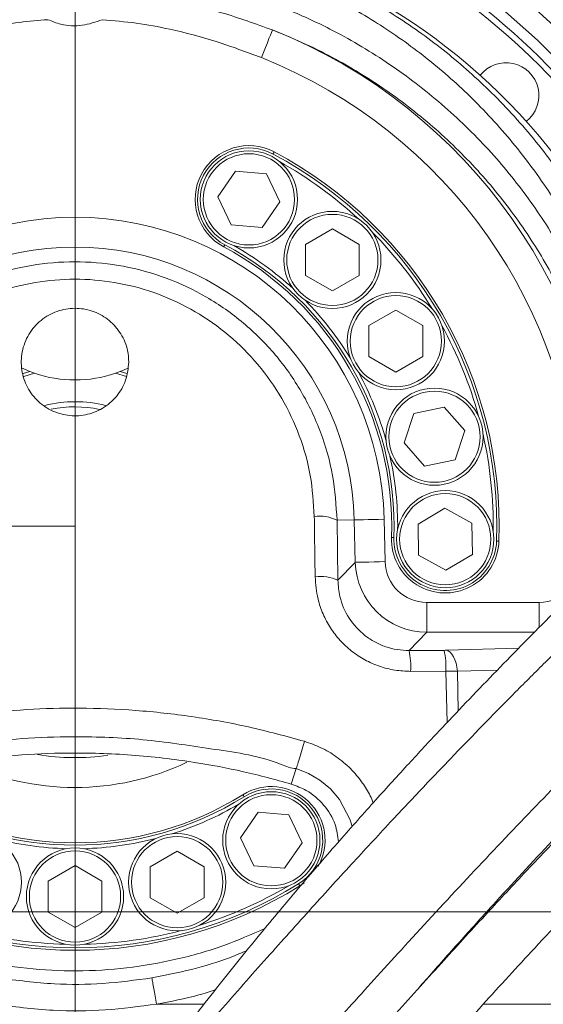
# Model space of a CAD drawing. Header units: millimetres. Extents: x 0 to 8410, y 0 to 5940.
# Tile 58 of 256: x 1432 to 1520, y 2893 to 3058. Entities that reach past the tile are written whole.
import ezdxf

# ---------------------------------------------------------------- set-up
doc = ezdxf.new("R2010")
doc.units = ezdxf.units.MM
doc.header["$LTSCALE"] = 10
doc.linetypes.add('CENTERX2', pattern=[20.32, 12.7, -2.54, 2.54, -2.54])
doc.styles.add('SLDTEXTSTYLE0', font='TXT', dxfattribs={"width": 0.605})
doc.dimstyles.new('SLDDIMSTYLE0', dxfattribs={"dimtxt": 50, "dimasz": 50, "dimexe": 0, "dimexo": 0.0625, "dimgap": 12.5, "dimtad": 1, "dimtoh": 1, "dimdec": 1, "dimrnd": 1e-09, "dimzin": 12, "dimdsep": 46, "dimtxsty": 'SLDTEXTSTYLE0', "dimsah": 1, "dimcen": 0.09, "dimadec": 0, "dimazin": 0, "dimtfac": 1, "dimtofl": 0, "dimtmove": 0, "dimatfit": 3, "dimfxl": 1, "dimfrac": 2, "dimtolj": 1, "dimtzin": 12, "dimarcsym": 0})
doc.dimstyles.new('SLDDIMSTYLE2', dxfattribs={"dimtxt": 50, "dimasz": 50, "dimexe": 0, "dimexo": 0.0625, "dimgap": 12.5, "dimtad": 1, "dimtoh": 1, "dimdec": 1, "dimrnd": 1e-09, "dimzin": 12, "dimdsep": 46, "dimtxsty": 'SLDTEXTSTYLE0', "dimsah": 1, "dimcen": 0.09, "dimadec": 0, "dimazin": 0, "dimtfac": 1, "dimtofl": 0, "dimtmove": 0, "dimatfit": 3, "dimfxl": 1, "dimfrac": 2, "dimtolj": 1, "dimtzin": 12, "dimarcsym": 0})

# ---------------------------------------------------------------- blocks, each defined once
blk = doc.blocks.new('*D4')
at = {"color": 7, "linetype": 'Continuous', "lineweight": 0}
for p, q in [((1441.19, 2973.04), (1441.19, 3462.48)), ((2711.19, 3148.04), (2711.19, 3462.48)), ((2711.19, 3447.48), (1441.19, 3447.48))]:
    blk.add_line(p, q, dxfattribs=at)
for points in [[(1441.19, 3447.48), (1491.19, 3439.98), (1491.19, 3454.98)], [(2711.19, 3447.48), (2661.19, 3454.98), (2661.19, 3439.98)]]:
    blk.add_solid(points, dxfattribs=at)
at = {"color": 7, "linetype": 'Continuous', "lineweight": 0, "insert": (1999.81, 3511.93), "char_height": 50, "attachment_point": 1, "style": 'SLDTEXTSTYLE0'}
blk.add_mtext('1270', dxfattribs=at)
blk = doc.blocks.new('*D6')
at = {"color": 7, "linetype": 'Continuous', "lineweight": 0}
for p, q in [((1398.8, 3148.04), (715.54, 3148.04)), ((730.54, 2973.04), (730.54, 3148.04)), ((1441.19, 2973.04), (715.54, 2973.04))]:
    blk.add_line(p, q, dxfattribs=at)
for points in [[(730.54, 3148.04), (723.04, 3098.04), (738.04, 3098.04)], [(730.54, 2973.04), (738.04, 3023.04), (723.04, 3023.04)]]:
    blk.add_solid(points, dxfattribs=at)
at = {"color": 7, "linetype": 'Continuous', "lineweight": 0, "insert": (666.09, 3003.26), "char_height": 50, "attachment_point": 1, "rotation": 90, "style": 'SLDTEXTSTYLE0'}
blk.add_mtext('175', dxfattribs=at)
blk = doc.blocks.new('*D7')
at = {"color": 7, "linetype": 'Continuous', "lineweight": 0}
for p, q in [((1441.19, 2973.04), (715.54, 2973.04)), ((730.54, 2973.04), (730.54, 1878.04)), ((1441.19, 1878.04), (715.54, 1878.04))]:
    blk.add_line(p, q, dxfattribs=at)
for points in [[(730.54, 2973.04), (723.04, 2923.04), (738.04, 2923.04)], [(730.54, 1878.04), (738.04, 1928.04), (723.04, 1928.04)]]:
    blk.add_solid(points, dxfattribs=at)
at = {"color": 7, "linetype": 'Continuous', "lineweight": 0, "insert": (666.09, 2349.16), "char_height": 50, "attachment_point": 1, "rotation": 90, "style": 'SLDTEXTSTYLE0'}
blk.add_mtext('1095', dxfattribs=at)
blk = doc.blocks.new('*D9')
at = {"color": 7, "linetype": 'Continuous', "lineweight": 0}
for p, q in [((1441.19, 3305.04), (615.54, 3305.04)), ((630.54, 3305.04), (630.54, 1383.04)), ((1102.29, 1383.04), (615.54, 1383.04))]:
    blk.add_line(p, q, dxfattribs=at)
for points in [[(630.54, 3305.04), (623.04, 3255.04), (638.04, 3255.04)], [(630.54, 1383.04), (638.04, 1433.04), (623.04, 1433.04)]]:
    blk.add_solid(points, dxfattribs=at)
at = {"color": 7, "linetype": 'Continuous', "lineweight": 0, "insert": (566.09, 2267.66), "char_height": 50, "attachment_point": 1, "rotation": 90, "style": 'SLDTEXTSTYLE0'}
blk.add_mtext('1922', dxfattribs=at)
blk = doc.blocks.new('*D11')
at = {"color": 7, "linetype": 'Continuous', "lineweight": 0}
for p, q in [((1441.19, 2973.04), (1441.19, 2553.47)), ((1386.19, 2703.04), (1386.19, 2553.47)), ((1386.19, 2568.47), (1119.57, 2568.47)), ((1386.19, 2568.47), (1441.19, 2568.47)), ((1441.19, 2568.47), (1541.19, 2568.47))]:
    blk.add_line(p, q, dxfattribs=at)
for points in [[(1386.19, 2568.47), (1336.19, 2575.97), (1336.19, 2560.97)], [(1441.19, 2568.47), (1491.19, 2560.97), (1491.19, 2575.97)]]:
    blk.add_solid(points, dxfattribs=at)
at = {"color": 7, "linetype": 'Continuous', "lineweight": 0, "insert": (1135.44, 2632.93), "char_height": 50, "attachment_point": 1, "style": 'SLDTEXTSTYLE0'}
blk.add_mtext('55', dxfattribs=at)

msp = doc.modelspace()

# ---------------------------------------------------------------- linework, layer by layer
at = {"color": 7, "linetype": 'Continuous', "lineweight": 0}
for p, q in [((1465.118918, 3028.205917), (1468.071166, 3032.481954)), ((1468.071166, 3032.481954), (1473.250423, 3032.063291)), ((1473.250423, 3032.063291), (1475.477431, 3027.36859)), ((1467.345927, 3023.511216), (1465.118918, 3028.205917)), ((1475.477431, 3027.36859), (1472.525183, 3023.092553)), ((1472.525183, 3023.092553), (1467.345927, 3023.511216)), ((1479.759548, 3020.241663), (1484.259549, 3022.83971)), ((1484.259549, 3022.83971), (1488.759551, 3020.241663)), ((1479.759548, 3015.045449), (1479.759548, 3020.241663)), ((1488.759551, 3020.241663), (1488.759551, 3015.045449)), ((1484.259549, 3012.447402), (1479.759548, 3015.045449)), ((1488.759551, 3015.045449), (1484.259549, 3012.447402)), ((1490.384105, 3006.642625), (1494.884107, 3009.240672)), ((1494.884107, 3009.240672), (1499.384109, 3006.642625)), ((1490.384105, 3001.446411), (1490.384105, 3006.642625)), ((1499.384109, 3006.642625), (1499.384109, 3001.446411)), ((1494.884107, 2998.848364), (1490.384105, 3001.446411)), ((1499.384109, 3001.446411), (1494.884107, 2998.848364)), ((1432.230327, 2999.552414), (1433.613095, 2998.959586)), ((1448.76847, 2998.959586), (1450.097609, 2999.527142)), ((1433.613095, 2998.959586), (1432.505969, 2998.609826)), ((1434.421692, 2998.665616), (1432.641689, 2998.127863)), ((1434.421692, 2998.665616), (1433.613095, 2998.959586)), ((1448.76847, 2998.959586), (1447.959874, 2998.665616)), ((1449.788157, 2998.111412), (1447.959874, 2998.665616)), ((1449.866269, 2998.613045), (1448.76847, 2998.959586)), ((1497.901473, 2991.931841), (1502.992216, 2992.973134)), ((1502.992216, 2992.973134), (1506.439421, 2989.085123)), ((1496.257949, 2987.002418), (1497.901473, 2991.931841)), ((1506.439421, 2989.085123), (1504.795898, 2984.155819)), ((1499.705169, 2983.114407), (1496.257949, 2987.002418)), ((1504.795898, 2984.155819), (1499.705169, 2983.114407)), ((1498.617921, 2973.417327), (1503.081981, 2976.076648)), ((1503.081981, 2976.076648), (1507.617075, 2973.540351)), ((1498.688955, 2968.22159), (1498.617921, 2973.417327)), ((1507.617075, 2973.540351), (1507.688109, 2968.344733)), ((1503.224049, 2965.685293), (1498.688955, 2968.22159)), ((1507.688109, 2968.344733), (1503.224049, 2965.685293)), ((1477.377374, 2929.884002), (1478.212837, 2932.465002)), ((1468.866218, 2920.884535), (1471.818466, 2925.160453)), ((1471.818466, 2925.160453), (1476.997722, 2924.74179)), ((1476.997722, 2924.74179), (1479.22473, 2920.04709)), ((1471.093226, 2916.189715), (1468.866218, 2920.884535)), ((1479.22473, 2920.04709), (1476.272482, 2915.771052)), ((1453.780088, 2916.044757), (1458.28009, 2918.642923)), ((1458.28009, 2918.642923), (1462.780092, 2916.044757)), ((1436.690722, 2913.643167), (1441.190708, 2916.241214)), ((1441.190708, 2916.241214), (1445.69071, 2913.643167)), ((1453.780088, 2910.848662), (1453.780088, 2916.044757)), ((1462.780092, 2916.044757), (1462.780092, 2910.848662)), ((1476.272482, 2915.771052), (1471.093226, 2916.189715)), ((1436.690722, 2908.447072), (1436.690722, 2913.643167)), ((1445.69071, 2913.643167), (1445.69071, 2908.447072)), ((1478.815053, 2912.833378), (1479.524214, 2913.325235)), ((1458.28009, 2908.250615), (1453.780088, 2910.848662)), ((1462.780092, 2910.848662), (1458.28009, 2908.250615)), ((1441.190708, 2905.848906), (1436.690722, 2908.447072)), ((1445.69071, 2908.447072), (1441.190708, 2905.848906)), ((1462.813619, 2893.044755), (1454.828415, 2893.044755)), ((1539.028454, 2893.044874), (1509.560559, 2893.044874))]:
    msp.add_line(p, q, dxfattribs=at)
at = {"color": 8, "linetype": 'Continuous', "lineweight": 0}
for p, q in [((1485.043261, 2974.046275), (1487.930272, 2974.112198)), ((1485.043261, 2974.046275), (1485.181499, 2964.028165)), ((1488.092545, 2967.006371), (1487.930272, 2974.112198)), ((1492.922116, 2974.226162), (1493.08439, 2967.120454)), ((1485.181499, 2964.028165), (1488.092545, 2967.006371)), ((1500.072975, 2960.289642), (1518.89183, 2960.289642)), ((1500.072975, 2960.289642), (1500.072975, 2955.296442)), ((1518.89183, 2960.289642), (1518.89183, 2956.036613)), ((1500.072975, 2955.296442), (1497.094337, 2952.248976)), ((1518.075455, 2955.296442), (1500.072975, 2955.296442)), ((1497.094337, 2952.248976), (1502.957556, 2952.271149)), ((1503.341813, 2952.276871), (1515.446011, 2952.635929)), ((1503.254969, 2948.773191), (1497.363347, 2948.75066)), ((1503.451053, 2940.161273), (1503.254969, 2948.773191)), ((1511.849586, 2948.948309), (1505.177263, 2948.760435)), ((1505.177263, 2948.760435), (1505.330358, 2942.149326)), ((1454.827327, 2893.044994), (1454.826373, 2893.044755))]:
    msp.add_line(p, q, dxfattribs=at)
at = {"color": 7, "linetype": 'CENTERX2', "lineweight": 0}
msp.add_line((1201.243864, 2908.466676), (2883.288741, 2908.466676), dxfattribs=at)
at = {"color": 8, "linetype": 'Continuous', "lineweight": 0, "flags": 128}
for points in [[(1472.381119, 3051.513836), (1472.729567, 3052.390501), (1473.065499, 3053.235576), (1473.376844, 3054.0189), (1473.652426, 3054.712221), (1473.882351, 3055.290625), (1474.058349, 3055.733487), (1474.174101, 3056.024716), (1474.225465, 3056.153938)], [(1474.33548, 3035.380885), (1474.372107, 3035.449788), (1474.407349, 3035.516069), (1474.439803, 3035.577104), (1474.468265, 3035.630629), (1474.491615, 3035.674498), (1474.508975, 3035.707161), (1474.519659, 3035.727307), (1474.523265, 3035.734102)], [(1466.072772, 3019.841001), (1466.076393, 3019.847796), (1466.087077, 3019.867823), (1466.104422, 3019.900486), (1466.127787, 3019.944474), (1466.156233, 3019.997999), (1466.188703, 3020.059034), (1466.223929, 3020.125315), (1466.260571, 3020.194218)], [(1487.930272, 2974.112198), (1488.069285, 2974.115297), (1488.382581, 2974.12245), (1488.858942, 2974.133417), (1489.481244, 2974.147603), (1490.227137, 2974.16465), (1491.069812, 2974.183843), (1491.979036, 2974.204585), (1492.922116, 2974.226162)], [(1494.158495, 2971.195147), (1494.166184, 2971.194789), (1494.188923, 2971.194074), (1494.225878, 2971.192762), (1494.275588, 2971.190974), (1494.336162, 2971.188829), (1494.405273, 2971.186444), (1494.480271, 2971.183822), (1494.558249, 2971.18108)], [(1511.747781, 2970.580861), (1511.825774, 2970.578119), (1511.900756, 2970.575497), (1511.969868, 2970.573113), (1512.030441, 2970.570967), (1512.080166, 2970.569298), (1512.117106, 2970.567987), (1512.13986, 2970.567152), (1512.147535, 2970.566914)], [(1488.092545, 2967.006371), (1488.231558, 2967.009589), (1488.54487, 2967.016742), (1489.021215, 2967.02759), (1489.643518, 2967.041776), (1490.38941, 2967.058823), (1491.232086, 2967.078135), (1492.14131, 2967.098877), (1493.08439, 2967.120454)], [(1503.341813, 2952.276871), (1503.666896, 2952.183172), (1503.981996, 2951.96943), (1504.277397, 2951.64232), (1504.544038, 2951.211974), (1504.77371, 2950.691506), (1504.959348, 2950.096891), (1505.095262, 2949.446604), (1505.177263, 2948.760435)], [(1487.552408, 2922.75028), (1487.212781, 2923.893139), (1485.447708, 2927.304551), (1483.955283, 2929.062769), (1482.187871, 2930.545733), (1480.278898, 2931.668803), (1478.212897, 2932.465002), (1478.212837, 2932.465002), (1478.212837, 2932.465002)], [(1469.488475, 2927.758977), (1469.447125, 2927.825138), (1469.407353, 2927.888796), (1469.370711, 2927.947447), (1469.338585, 2927.998826), (1469.312224, 2928.041026), (1469.292644, 2928.072378), (1469.280574, 2928.09169), (1469.276506, 2928.098247)], [(1478.603084, 2913.172528), (1478.644434, 2913.106367), (1478.684205, 2913.042709), (1478.720847, 2912.984058), (1478.752974, 2912.932679), (1478.779334, 2912.890479), (1478.798915, 2912.859127), (1478.810985, 2912.839815), (1478.815053, 2912.833378)]]:
    msp.add_lwpolyline(points, dxfattribs=at)
at = {"color": 7, "linetype": 'Continuous', "lineweight": 0}
for centre in [(1470.298176, 3027.78725), (1484.259552, 3017.643558), (1494.884108, 3004.044537), (1501.348688, 2988.043796), (1503.153017, 2970.880996), (1474.045474, 2920.465783), (1424.101377, 2913.446977), (1458.28009, 2913.446722), (1441.190716, 2911.045097)]:
    msp.add_circle(centre, 8.135, dxfattribs=at)
at = {"color": 8, "linetype": 'Continuous', "lineweight": 0}
for centre in [(1470.298176, 3027.78725), (1484.259552, 3017.643558), (1494.884108, 3004.044537), (1501.348688, 2988.043796), (1503.153017, 2970.880996), (1474.045474, 2920.465783), (1458.28009, 2913.446722), (1441.190716, 2911.045097)]:
    msp.add_circle(centre, 7.635, dxfattribs=at)
at = {"color": 7, "linetype": 'Continuous', "lineweight": 0}
for centre, radius, start, end in [((1441.190786, 2973.044765), 112.290369, 58.48954042, 155.42868454), ((1441.190786, 2973.044765), 110.5, 6.94553026, 201.26976644), ((1441.190786, 2973.044765), 109.5, 6.62291892, 200.02224531), ((1441.190786, 2973.044765), 101.5, 3.26848477, 177.98507557), ((1441.190786, 2973.044765), 112.290369, 15.80124471, 58.48954042), ((1513.315677, 3045.169656), 5.5, 308.24367297, 141.75632703), ((1470.298023, 3027.787515), 9, 62, 242), ((1441.190786, 2973.044765), 71, 358, 62), ((1441.190802, 2973.045227), 70, 47.28047716, 60.71866843), ((1441.190802, 2973.045227), 70, 31.28047715, 44.71866843), ((1441.190786, 2973.044765), 53, 358, 62), ((1441.190802, 2973.045227), 54, 47.46415801, 60.53498758), ((1441.190802, 2973.045227), 54, 31.464158, 44.53498758), ((1441.190802, 2973.045227), 70, 15.28047716, 28.71866843), ((1441.190786, 3018.544765), 21, 251.19565238, 288.80434762), ((1441.190802, 2973.045227), 54, 15.46415801, 28.53498758), ((1441.190786, 2973.044765), 20.866025, 75.78230676, 103.97733421), ((1441.190786, 2973.044765), 20, 78.20080919, 101.48381586), ((1441.190802, 2973.045227), 70, 359.28319794, 12.71866843), ((1441.190802, 2973.045227), 54, 359.46105338, 12.53498758), ((1503.153017, 2970.880996), 9, 178, 358), ((1474.04578, 2920.465783), 9, 330.71100156, 122), ((1441.190786, 2973.044765), 53, 238, 302), ((1441.191178, 2973.04452), 54, 287.46415801, 300.53498758), ((1441.191178, 2973.04452), 54, 255.46415801, 268.53498758), ((1441.191178, 2973.04452), 54, 271.46415801, 284.53498758), ((1441.190786, 2973.044765), 71, 238, 302), ((1441.191178, 2973.04452), 70, 287.28047716, 300.71866843), ((1441.191178, 2973.04452), 70, 255.28047716, 268.71866843), ((1441.191178, 2973.04452), 70, 271.28047716, 284.71866843)]:
    msp.add_arc(centre, radius, start, end, dxfattribs=at)
at = {"color": 8, "linetype": 'Continuous', "lineweight": 0}
for centre, radius, start, end in [((1441.190786, 2973.044765), 130.527769, 19.7332635, 55.2667365), ((1441.190786, 2973.044765), 131.865192, 20.22812669, 54.77187331), ((1441.190786, 2973.044765), 115.935122, 19.7332635, 55.2667365), ((1441.190786, 2973.044765), 89.433878, 2.01492443, 68.32289557), ((1441.190786, 2973.044765), 84.44073, 2.01492443, 68.32289557), ((1470.298023, 3027.787515), 8.6, 62, 242), ((1441.190786, 2973.044765), 70.6, 358, 62), ((1441.190786, 2973.044765), 51.744823, 1.30823649, 178.69176351), ((1441.190786, 2973.044765), 46.751675, 1.30823649, 178.69176351), ((1441.190786, 2973.044765), 53.4, 358, 62), ((1482.134121, 2968.329279), 6.414603, 63.03036353, 98.00217206), ((1503.153017, 2970.880996), 8.6, 178, 358), ((1482.300322, 2957.463758), 7.168864, 66.30290022, 97.37546051), ((1483.213154, 2949.422051), 14.166112, 357.28349764, 11.51096433), ((1490.413591, 2949.442981), 12.858833, 357.01422752, 12.70548991), ((1441.190786, 2973.044765), 38.740696, 260.6799793, 278.18651616), ((1441.190786, 2973.044765), 43.733844, 244.51615084, 295.34154092), ((1474.04578, 2920.465783), 8.6, 302, 122), ((1441.190786, 2973.044765), 53.4, 238, 302), ((1441.190786, 2973.044765), 70.6, 238, 302)]:
    msp.add_arc(centre, radius, start, end, dxfattribs=at)
for centre, major_axis, ratio, start_param, end_param in [((1500.091746, 2967.299194), (8.391632, 8.58546), 0.9995502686, 2.3689496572, 3.91423565), ((1500.091746, 2967.299194), (-4.906038, -5.019357), 0.9973255, 5.5105423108, 7.0558283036), ((1518.871953, 2967.299194), (-5.050327, 4.875773), 0.9971654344, 2.3400294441, 3.9431558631)]:
    msp.add_ellipse(centre, major_axis=major_axis, ratio=ratio, start_param=start_param, end_param=end_param, dxfattribs=at)
for points, knots in [([(1452.351499, 3073.674366), (1454.153585, 3073.439494), (1459.274669, 3072.772047), (1467.576544, 3070.87923), (1477.060417, 3067.745916), (1486.269076, 3063.637272), (1495.077035, 3058.556791), (1503.391714, 3052.551967), (1511.252756, 3045.559509), (1518.500262, 3037.550646), (1524.997745, 3028.561718), (1530.098846, 3019.583644), (1533.962847, 3010.832788), (1536.817322, 3002.478426), (1538.929066, 2993.882021), (1540.296509, 2985.446663), (1540.576813, 2979.856111), (1540.70856, 2977.228448)], [0, 0, 0, 0, 0.0373822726, 0.1062312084, 0.1752891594, 0.2441607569, 0.3160755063, 0.3881927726, 0.4601302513, 0.5386372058, 0.6173732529, 0.6958855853, 0.7580290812, 0.8204029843, 0.8827675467, 0.9448985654, 1, 1, 1, 1]), ([(1536.762435, 2977.208659), (1536.626797, 2979.975963), (1536.30337, 2986.574587), (1534.507183, 2996.837804), (1531.341055, 3007.800628), (1527.018231, 3018.097237), (1521.667428, 3027.623803), (1515.435061, 3036.342126), (1508.481672, 3044.110272), (1500.937682, 3050.894656), (1492.956652, 3056.722398), (1484.499217, 3061.65459), (1475.654432, 3065.64343), (1466.545716, 3068.687644), (1458.923175, 3070.44051), (1454.369929, 3071.07925), (1453.004826, 3071.270749)], [0, 0, 0, 0, 0.0602730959, 0.1437209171, 0.2274503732, 0.3109156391, 0.389833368, 0.4689720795, 0.5478816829, 0.619942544, 0.6921824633, 0.7642167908, 0.8329509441, 0.9018735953, 0.9705808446, 1, 1, 1, 1]), ([(1453.073654, 3065.809772), (1453.664779, 3065.7307), (1456.961102, 3065.289771), (1462.914973, 3064.126296), (1470.779222, 3061.886375), (1478.390595, 3058.992274), (1486.578738, 3055.044846), (1495.118583, 3049.763167), (1503.71749, 3042.957541), (1511.380835, 3035.304923), (1518.026727, 3026.904921), (1523.641633, 3017.896756), (1528.234363, 3008.295542), (1531.679381, 2998.18338), (1534.068684, 2987.701943), (1534.640493, 2980.524536), (1534.925926, 2976.94175)], [0, 0, 0, 0, 0.0133257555, 0.0743091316, 0.1355558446, 0.1968216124, 0.2578309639, 0.3414649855, 0.4253985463, 0.5090637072, 0.5906825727, 0.6725462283, 0.7541630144, 0.8360309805, 0.9181506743, 1, 1, 1, 1]), ([(1452.34378, 3061.854407), (1454.254189, 3061.56426), (1458.764446, 3060.879255), (1466.124495, 3059.083514), (1471.407554, 3057.172987), (1474.225465, 3056.153938)], [0, 0, 0, 0, 0.2553291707, 0.60280289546, 1, 1, 1, 1]), ([(1436.635245, 3057.871625), (1435.071226, 3057.741899), (1431.630255, 3057.45649), (1426.364844, 3056.554909), (1420.837603, 3055.233035), (1415.369039, 3053.562376), (1411.79007, 3052.196718), (1410.000447, 3051.513836)], [0, 0, 0, 0, 0.1711889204, 0.3766299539, 0.5821003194, 0.7910340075, 1, 1, 1, 1]), ([(1445.746321, 3057.871625), (1444.638806, 3057.484683), (1442.411009, 3056.706338), (1439.189281, 3056.886197), (1437.361355, 3057.591469), (1436.635245, 3057.871625)], [0, 0, 0, 0, 0.3733941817, 0.7510924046, 1, 1, 1, 1]), ([(1472.381119, 3051.513836), (1469.882049, 3052.453245), (1464.867944, 3054.338065), (1457.841356, 3056.186895), (1451.448229, 3057.377026), (1447.650445, 3057.706456), (1445.746321, 3057.871625)], [0, 0, 0, 0, 0.2911895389, 0.5842392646, 0.7915468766, 1, 1, 1, 1]), ([(1531.931896, 2976.237223), (1531.653994, 2979.682747), (1531.097252, 2986.585418), (1528.779019, 2996.657983), (1525.439346, 3006.375227), (1520.988974, 3015.599575), (1515.54954, 3024.252469), (1509.113901, 3032.319925), (1501.694319, 3039.667194), (1493.372517, 3046.205272), (1485.760216, 3050.859103), (1479.311932, 3054.078454), (1475.920943, 3055.462115), (1474.225465, 3056.153938)], [0, 0, 0, 0, 0.0986686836, 0.1976701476, 0.2963639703, 0.3949422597, 0.4938200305, 0.5924027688, 0.693621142, 0.7951636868, 0.8963466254, 0.9481738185, 1, 1, 1, 1]), ([(1397.338305, 2974.046275), (1397.384697, 2975.244417), (1397.527294, 2978.927212), (1398.689129, 2985.02058), (1401.217795, 2992.006385), (1404.89198, 2998.416117), (1409.497711, 3004.072812), (1414.962087, 3008.854484), (1421.08009, 3012.673759), (1427.750272, 3015.421271), (1434.800443, 3017.073936), (1442.066991, 3017.521213), (1449.397842, 3016.776165), (1456.542346, 3014.773939), (1463.33939, 3011.578803), (1469.501576, 3007.234161), (1474.873546, 3001.891006), (1479.232926, 2995.697979), (1482.467221, 2988.864563), (1484.555654, 2981.576723), (1484.880725, 2976.556421), (1485.043261, 2974.046275)], [0, 0, 0, 0, 0.0264944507, 0.0814374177, 0.1363787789, 0.1901215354, 0.2438603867, 0.2964614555, 0.3490572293, 0.4012743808, 0.4534880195, 0.5063590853, 0.5592303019, 0.613388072, 0.667550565, 0.7227866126, 0.7780290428, 0.8335252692, 0.8890243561, 0.9445122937, 1, 1, 1, 1]), ([(1481.24114, 2974.681422), (1481.094788, 2976.983697), (1480.802083, 2981.588233), (1478.900813, 2988.272823), (1475.95251, 2994.543974), (1471.975397, 3000.22828), (1467.069745, 3005.136126), (1461.441269, 3009.127693), (1455.227685, 3012.064599), (1448.696192, 3013.905742), (1441.992029, 3014.590226), (1435.346794, 3014.179597), (1428.901144, 3012.659873), (1422.803191, 3010.134172), (1417.214002, 3006.625055), (1412.222762, 3002.232149), (1408.0196, 2997.03913), (1404.668523, 2991.155575), (1402.364889, 2984.747002), (1401.30914, 2979.158005), (1401.181841, 2975.780322), (1401.140425, 2974.681422)], [0, 0, 0, 0, 0.0556368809, 0.1112734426, 0.1668736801, 0.2224685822, 0.2776963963, 0.3329168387, 0.3869474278, 0.4409718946, 0.4936618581, 0.5463514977, 0.5984247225, 0.650503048, 0.703061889, 0.7556279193, 0.8094428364, 0.8632633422, 0.918348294, 0.9734353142, 1, 1, 1, 1]), ([(1481.380049, 2964.573309), (1481.342907, 2967.204243), (1481.295282, 2970.57773), (1481.250908, 2973.941097), (1481.24114, 2974.681422)], [0, 0, 0, 0, 0.7798857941, 1, 1, 1, 1]), ([(1497.363347, 2948.75066), (1496.477985, 2948.790782), (1494.707328, 2948.871022), (1492.115902, 2949.542603), (1489.671054, 2950.615834), (1487.440809, 2952.080834), (1485.499971, 2953.895836), (1483.879733, 2955.99698), (1482.645198, 2958.339254), (1481.645104, 2961.20087), (1481.478112, 2963.325596), (1481.380049, 2964.573309)], [0, 0, 0, 0, 0.10622334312, 0.21243869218, 0.31879860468, 0.42515864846, 0.53078229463, 0.63641138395, 0.74263232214, 0.8488647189, 1, 1, 1, 1]), ([(1485.181499, 2964.028165), (1485.253989, 2963.099165), (1485.427444, 2960.876259), (1486.893172, 2957.557982), (1489.132587, 2955.076166), (1491.347016, 2953.628297), (1493.174458, 2952.830565), (1495.111811, 2952.334489), (1496.433457, 2952.277482), (1497.094337, 2952.248976)], [0, 0, 0, 0, 0.1524711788, 0.3648320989, 0.5749836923, 0.6811172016, 0.7872551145, 0.8936183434, 1, 1, 1, 1]), ([(1502.957556, 2952.271149), (1503.067628, 2952.272113), (1503.201147, 2952.273283), (1503.3208, 2952.276335), (1503.341813, 2952.276871)], [0, 0, 0, 0, 0.8243909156, 1, 1, 1, 1]), ([(1505.177263, 2948.760435), (1505.072063, 2948.763082), (1504.472375, 2948.778167), (1503.805148, 2948.77544), (1503.254969, 2948.773191)], [0, 0, 0, 0, 0.1754240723, 1, 1, 1, 1]), ([(1402.791712, 2937.040851), (1406.336044, 2937.997285), (1413.448344, 2939.916532), (1423.617472, 2941.560834), (1433.126999, 2942.447168), (1442.134507, 2942.688696), (1451.370477, 2942.320093), (1460.83578, 2941.265151), (1470.280125, 2939.579953), (1476.485617, 2937.887536), (1479.588363, 2937.041328)], [0, 0, 0, 0, 0.141412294, 0.2837677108, 0.3962982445, 0.5093035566, 0.6307521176, 0.7522004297, 0.8761001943, 1, 1, 1, 1]), ([(1478.212837, 2932.465002), (1478.212817, 2932.465002), (1477.346484, 2932.464999), (1472.968193, 2934.5053), (1464.585454, 2935.644867), (1453.307057, 2937.461618), (1442.868799, 2937.8989), (1433.421441, 2937.687261), (1424.279169, 2936.724184), (1414.400985, 2935.663459), (1407.718632, 2932.464999), (1404.168748, 2932.465002), (1404.168729, 2932.465002)], [0, 0, 0, 0, 0.00000079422, 0.03463091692, 0.18655107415, 0.33876060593, 0.49067904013, 0.60343671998, 0.71619427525, 0.85809636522, 0.99999920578, 1, 1, 1, 1]), ([(1479.588363, 2937.041328), (1480.52519, 2936.716493), (1482.399038, 2936.066755), (1484.993296, 2934.503582), (1487.340472, 2932.536135), (1489.213961, 2930.28921), (1490.455402, 2928.323513), (1490.936943, 2927.135227), (1491.096873, 2926.740572)], [0, 0, 0, 0, 0.1859284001, 0.3718954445, 0.5654634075, 0.7590160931, 0.9199640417, 1, 1, 1, 1]), ([(1454.044361, 2897.427961), (1456.259825, 2897.867965), (1460.708184, 2898.751434), (1466.037475, 2900.323433), (1469.047673, 2901.618666), (1469.967428, 2902.01442)], [0, 0, 0, 0, 0.4079450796, 0.8190995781, 1, 1, 1, 1]), ([(1428.359199, 2897.428677), (1431.480196, 2897.016447), (1437.290617, 2896.248992), (1445.921222, 2896.322182), (1451.32632, 2897.057963), (1454.044361, 2897.427961)], [0, 0, 0, 0, 0.3658479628, 0.6811065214, 1, 1, 1, 1]), ([(1464.659918, 2895.421192), (1463.746763, 2895.125806), (1460.53491, 2894.086841), (1457.20885, 2893.479456), (1454.828415, 2893.044755)], [0, 0, 0, 0, 0.2843080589, 1, 1, 1, 1]), ([(1454.826373, 2893.044755), (1451.974836, 2892.658939), (1446.239613, 2891.882956), (1437.085509, 2891.800269), (1430.890118, 2892.61148), (1427.581105, 2893.044755)], [0, 0, 0, 0, 0.31539545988, 0.63434672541, 1, 1, 1, 1]), ([(1454.828415, 2893.044755), (1454.828236, 2893.044795), (1454.827874, 2893.044876), (1454.827511, 2893.044954), (1454.827327, 2893.044994)], [0, 0, 0, 0, 0.493377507, 1, 1, 1, 1])]:
    msp.add_open_spline(points, degree=3, knots=knots, dxfattribs=at)
at = {"color": 7, "linetype": 'Continuous', "lineweight": 0}
for points, knots in [([(1709.626008, 3025.905654), (1709.356482, 3026.92909), (1708.842349, 3028.88134), (1708.0834, 3031.659814), (1707.367659, 3034.135278), (1706.672975, 3036.377243), (1706.007752, 3038.364056), (1705.384602, 3040.081122), (1704.85038, 3041.450272), (1704.392598, 3042.554347), (1703.95237, 3043.561967), (1703.484059, 3044.577868), (1702.938283, 3045.691373), (1702.309086, 3046.889485), (1701.593229, 3048.149151), (1700.83891, 3049.366322), (1700.096651, 3050.46528), (1699.425356, 3051.383915), (1698.80712, 3052.173248), (1698.154874, 3052.955788), (1697.355948, 3053.846399), (1696.305642, 3054.910053), (1695.021251, 3056.058604), (1693.599201, 3057.155863), (1692.07347, 3058.163797), (1690.552209, 3059.0135), (1688.965383, 3059.751588), (1687.341265, 3060.374727), (1685.505324, 3060.930748), (1682.916077, 3061.491786), (1679.678872, 3061.82243), (1675.975053, 3061.741375), (1672.442035, 3061.319423), (1668.897773, 3060.618072), (1665.144118, 3059.615285), (1661.091183, 3058.277721), (1656.673574, 3056.560799), (1651.920545, 3054.455875), (1646.930977, 3052.001889), (1641.83274, 3049.274744), (1636.747863, 3046.36361), (1631.83535, 3043.391011), (1627.261357, 3040.496528), (1623.090792, 3037.761755), (1619.01813, 3035.012342), (1614.680583, 3032.003152), (1609.796113, 3028.517502), (1604.333964, 3024.506122), (1598.338793, 3019.972348), (1591.992246, 3015.027022), (1583.903682, 3008.539039), (1574.209863, 3000.463026), (1562.960588, 2990.672712), (1551.860834, 2980.674308), (1542.709756, 2972.207703), (1535.52792, 2965.438242), (1530.250962, 2960.395934), (1525.05552, 2955.360849), (1519.948411, 2950.336463), (1514.935627, 2945.326218), (1510.011811, 2940.3235), (1504.991074, 2935.144625), (1499.631527, 2929.531059), (1493.717027, 2923.236835), (1487.218879, 2916.205974), (1480.179279, 2908.463235), (1472.643835, 2900.048827), (1464.660146, 2891.010709), (1456.293595, 2881.375094), (1447.585385, 2871.168136), (1441.809555, 2864.182147), (1438.838798, 2860.588953)], [0, 0, 0, 0, 0.0188589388, 0.0359742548, 0.051343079, 0.0649656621, 0.0781522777, 0.0891552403, 0.0979790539, 0.1046275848, 0.1103626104, 0.1169479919, 0.1239468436, 0.1317123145, 0.1402447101, 0.1488979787, 0.1563825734, 0.163005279, 0.1682752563, 0.1732172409, 0.1796569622, 0.1876276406, 0.1971245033, 0.2068747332, 0.2155956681, 0.2251034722, 0.2330140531, 0.2410191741, 0.2502201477, 0.2606115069, 0.2784224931, 0.2944247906, 0.3087302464, 0.3231103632, 0.3379553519, 0.3534823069, 0.3698472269, 0.3870520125, 0.4044532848, 0.4214409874, 0.4380319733, 0.4538852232, 0.4680437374, 0.4804561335, 0.4919099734, 0.5046743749, 0.5188847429, 0.5345289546, 0.5515932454, 0.5695953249, 0.5874535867, 0.6182451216, 0.6484084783, 0.6778461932, 0.7065030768, 0.7205596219, 0.7344521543, 0.7481902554, 0.7617802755, 0.7752248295, 0.7885265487, 0.8017671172, 0.8163921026, 0.8329333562, 0.8513719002, 0.8716826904, 0.8938316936, 0.9177830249, 0.9435053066, 0.9709423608, 1, 1, 1, 1]), ([(1658.394057, 3057.188317), (1658.216223, 3057.163989), (1656.809902, 3056.971599), (1653.941102, 3056.235849), (1649.673485, 3054.939429), (1645.334455, 3053.286989), (1641.027585, 3051.418091), (1636.887444, 3049.439911), (1632.569475, 3047.206907), (1628.122991, 3044.749185), (1623.690565, 3042.156509), (1619.485925, 3039.578001), (1615.741249, 3037.193803), (1612.311342, 3034.945723), (1608.837658, 3032.611282), (1604.922688, 3029.911492), (1600.415246, 3026.717329), (1595.289931, 3022.979649), (1589.611256, 3018.714312), (1583.577951, 3014.046989), (1575.897531, 3007.935362), (1566.70196, 3000.354278), (1556.036856, 2991.186542), (1545.556537, 2981.807489), (1536.978531, 2973.814824), (1530.289938, 2967.39967), (1525.388947, 2962.614146), (1520.571126, 2957.82869), (1515.837153, 2953.049252), (1511.187561, 2948.281674), (1506.60482, 2943.510228), (1501.90317, 2938.537085), (1496.866515, 2933.115096), (1491.315616, 2927.016026), (1485.255634, 2920.194778), (1478.742978, 2912.654821), (1471.849014, 2904.40574), (1464.646454, 2895.467166), (1457.195909, 2885.866944), (1449.531145, 2875.639505), (1444.511163, 2868.619197), (1441.928524, 2865.007445)], [0, 0, 0, 0, 0.0035895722, 0.0283865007, 0.0543333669, 0.0819733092, 0.1038435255, 0.1262879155, 0.1487397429, 0.1712033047, 0.1936271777, 0.2141189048, 0.2317468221, 0.2465068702, 0.2618466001, 0.279494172, 0.299561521, 0.3220324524, 0.3468848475, 0.3730906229, 0.3990348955, 0.4437052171, 0.4873491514, 0.5298400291, 0.5711158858, 0.5913436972, 0.6113362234, 0.6311159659, 0.650698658, 0.6700941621, 0.6893078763, 0.7085840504, 0.7301073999, 0.7543938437, 0.7814341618, 0.8112144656, 0.8437125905, 0.8789044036, 0.9167533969, 0.9571719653, 1, 1, 1, 1]), ([(1451.680738, 2851.393625), (1453.290574, 2853.369541), (1456.369897, 2857.14911), (1460.880276, 2862.546132), (1465.006218, 2867.412196), (1468.840837, 2871.874881), (1472.318128, 2875.878212), (1475.375129, 2879.36673), (1477.837057, 2882.157804), (1479.894349, 2884.479265), (1481.822515, 2886.646635), (1484.358104, 2889.486484), (1487.693537, 2893.203136), (1491.874959, 2897.834752), (1498.248494, 2904.840821), (1506.630156, 2913.922112), (1516.948779, 2924.817854), (1527.182935, 2935.296658), (1537.401222, 2945.390596), (1547.631275, 2955.188547), (1557.891171, 2964.761363), (1568.11365, 2974.086093), (1578.21403, 2983.040656), (1588.071421, 2991.482854), (1597.624823, 2999.338343), (1606.948749, 3006.694113), (1615.103248, 3012.846666), (1622.222503, 3018.001807), (1628.394264, 3022.30628), (1634.633613, 3026.47195), (1640.943773, 3030.469413), (1647.210492, 3034.191671), (1652.494314, 3037.086066), (1656.672523, 3039.196054), (1659.723056, 3040.632969), (1662.317006, 3041.768431), (1664.592004, 3042.692153), (1666.968646, 3043.581036), (1669.598329, 3044.453649), (1672.476151, 3045.239571), (1674.923531, 3045.718155), (1676.867058, 3045.943432), (1678.360496, 3046.002877), (1679.697944, 3045.941632), (1680.847357, 3045.777612), (1681.784932, 3045.546893), (1682.464632, 3045.311747), (1682.98052, 3045.094373), (1683.470896, 3044.851906), (1683.99728, 3044.544449), (1684.560499, 3044.155865), (1685.122262, 3043.698891), (1685.622203, 3043.227392), (1686.031614, 3042.794877), (1686.349576, 3042.429862), (1686.607754, 3042.11371), (1686.842122, 3041.811172), (1687.110903, 3041.448632), (1687.306946, 3041.160852), (1687.41535, 3041.001722)], [0, 0, 0, 0, 0.0193530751, 0.0370189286, 0.0529438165, 0.06708677, 0.0807734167, 0.0921539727, 0.101205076, 0.1080275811, 0.1147824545, 0.1222862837, 0.1355973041, 0.150774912, 0.1669958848, 0.2030660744, 0.2379929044, 0.2718669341, 0.3048238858, 0.3376041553, 0.3704304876, 0.4033628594, 0.4363482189, 0.4688964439, 0.5005678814, 0.5318215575, 0.5637864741, 0.5855020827, 0.6077906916, 0.6311692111, 0.655635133, 0.6811722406, 0.7070917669, 0.7228307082, 0.7369611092, 0.7494878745, 0.7604205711, 0.7713229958, 0.7873786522, 0.8054392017, 0.8253676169, 0.8385507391, 0.852030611, 0.8658187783, 0.8799101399, 0.892924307, 0.9040043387, 0.9119399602, 0.9208173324, 0.9307289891, 0.941690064, 0.9536306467, 0.9646236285, 0.9726031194, 0.9792894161, 0.9846709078, 0.98879862, 0.9938061, 1, 1, 1, 1]), ([(1712.210704, 3013.034389), (1712.125244, 3013.346379), (1711.804467, 3014.517456), (1711.244591, 3016.4139), (1710.555208, 3018.608509), (1709.928739, 3020.445784), (1709.378217, 3021.944939), (1708.916005, 3023.122696), (1708.515433, 3024.088569), (1708.06188, 3025.130604), (1707.468681, 3026.407316), (1706.658725, 3027.993682), (1705.726361, 3029.620631), (1704.773991, 3031.084488), (1703.989767, 3032.159676), (1703.3525, 3032.964414), (1702.745027, 3033.683725), (1701.965835, 3034.534149), (1700.9622, 3035.517995), (1699.788999, 3036.521454), (1698.544425, 3037.434435), (1697.314798, 3038.206957), (1696.144727, 3038.835784), (1694.966325, 3039.375442), (1693.740268, 3039.849206), (1692.338537, 3040.287842), (1690.065147, 3040.821415), (1686.970463, 3041.162512), (1683.115866, 3041.020263), (1679.327769, 3040.455857), (1675.373976, 3039.516014), (1671.025403, 3038.143966), (1666.43196, 3036.373581), (1661.667242, 3034.256606), (1656.876545, 3031.893768), (1651.940449, 3029.246167), (1646.987012, 3026.401969), (1642.216274, 3023.505248), (1637.84361, 3020.729499), (1633.694287, 3018.003142), (1629.353134, 3015.062275), (1624.358146, 3011.570546), (1618.592934, 3007.405663), (1612.082464, 3002.540685), (1605.057889, 2997.107383), (1596.610732, 2990.351596), (1586.963664, 2982.326791), (1576.18926, 2972.97448), (1565.600828, 2963.452259), (1556.915099, 2955.4067), (1550.119788, 2948.97446), (1545.135969, 2944.185245), (1540.233841, 2939.400502), (1535.416017, 2934.62238), (1530.686189, 2929.85182), (1526.025194, 2925.072371), (1521.237666, 2920.087707), (1515.802477, 2914.343148), (1509.467183, 2907.535721), (1502.165281, 2899.553227), (1494.15287, 2890.65445), (1485.456122, 2880.88168), (1476.150317, 2870.269409), (1466.315059, 2858.862226), (1459.748093, 2850.97745), (1456.360686, 2846.910283)], [0, 0, 0, 0, 0.0063393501, 0.0237951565, 0.0390096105, 0.0519916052, 0.0625808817, 0.0710417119, 0.0773955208, 0.0833513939, 0.0933526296, 0.1050958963, 0.1184756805, 0.1305308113, 0.1398346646, 0.144877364, 0.1506153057, 0.1579813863, 0.1669611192, 0.1773034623, 0.1869952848, 0.1955860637, 0.2037780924, 0.2107625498, 0.2181641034, 0.2265516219, 0.235915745, 0.257316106, 0.2761637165, 0.2932650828, 0.310919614, 0.3294049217, 0.3490904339, 0.3669328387, 0.3849822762, 0.4027531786, 0.4202526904, 0.4368487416, 0.4513674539, 0.4637811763, 0.477438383, 0.4931848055, 0.5110605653, 0.5310449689, 0.5526447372, 0.5741261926, 0.6057836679, 0.6367229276, 0.6668954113, 0.6962454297, 0.7106243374, 0.7248237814, 0.7388569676, 0.7527346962, 0.7664670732, 0.7800630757, 0.7937021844, 0.8089358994, 0.8287546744, 0.8511433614, 0.8760898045, 0.9035569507, 0.9334647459, 0.9656794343, 1, 1, 1, 1]), ([(1464.322228, 2841.202304), (1466.45905, 2843.793188), (1470.48523, 2848.674905), (1476.283264, 2855.506182), (1481.12616, 2861.130326), (1485.047205, 2865.632303), (1488.094323, 2869.105191), (1490.573162, 2871.914706), (1492.621071, 2874.226792), (1494.494249, 2876.334768), (1496.452704, 2878.532418), (1498.610139, 2880.946231), (1501.482377, 2884.150523), (1505.095531, 2888.165849), (1509.382656, 2892.899846), (1513.747971, 2897.682894), (1520.033075, 2904.506803), (1528.230899, 2913.255169), (1538.383112, 2923.758391), (1548.414324, 2933.752985), (1558.363202, 2943.335708), (1568.268046, 2952.597593), (1578.177293, 2961.618169), (1588.001221, 2970.28858), (1597.607786, 2978.471644), (1606.913658, 2986.087229), (1615.977261, 2993.206354), (1623.880021, 2999.144135), (1630.760968, 3004.10598), (1636.736868, 3008.2566), (1642.8216, 3012.301877), (1649.026325, 3016.213431), (1655.213953, 3019.865404), (1660.429119, 3022.697707), (1664.537807, 3024.751161), (1667.519367, 3026.13886), (1670.049934, 3027.2326), (1672.286581, 3028.128108), (1674.654468, 3028.999618), (1677.311907, 3029.862054), (1680.241741, 3030.631535), (1682.885279, 3031.110768), (1685.144146, 3031.311348), (1687.03522, 3031.291628), (1688.696066, 3031.086117), (1690.060071, 3030.746255), (1691.021173, 3030.39244), (1691.741642, 3030.063088), (1692.373135, 3029.724592), (1693.04134, 3029.303508), (1693.73408, 3028.791566), (1694.398123, 3028.218241), (1694.966276, 3027.656142), (1695.416389, 3027.162825), (1695.761222, 3026.755302), (1696.04193, 3026.403164), (1696.313625, 3026.045432), (1696.639241, 3025.594441), (1697.055032, 3024.978884), (1697.559208, 3024.168659), (1698.173297, 3023.083945), (1698.885849, 3021.672995), (1699.680999, 3019.880492), (1700.517377, 3017.725106), (1701.381878, 3015.186686), (1702.269657, 3012.255032), (1703.18628, 3008.936664), (1703.806709, 3006.583834), (1704.130608, 3005.355522)], [0, 0, 0, 0, 0.0214462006, 0.040408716, 0.0567812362, 0.068264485, 0.0779175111, 0.0857226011, 0.0916755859, 0.0971741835, 0.1032688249, 0.1099597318, 0.1172464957, 0.1298990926, 0.1433020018, 0.1565361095, 0.1695959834, 0.1999844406, 0.229381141, 0.2579180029, 0.2855380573, 0.3132193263, 0.3409929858, 0.3688070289, 0.3962640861, 0.4230083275, 0.4493794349, 0.4761931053, 0.4943060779, 0.512923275, 0.5326049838, 0.5533447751, 0.5751269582, 0.5971641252, 0.6104201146, 0.622260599, 0.6326919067, 0.6417653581, 0.6510384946, 0.6646293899, 0.6798609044, 0.6966004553, 0.7099881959, 0.7238691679, 0.7382752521, 0.7517857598, 0.7627895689, 0.7696798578, 0.7773730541, 0.7858827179, 0.7952244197, 0.8050575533, 0.8137304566, 0.8200255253, 0.8252970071, 0.8295335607, 0.8330527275, 0.8378211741, 0.8441820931, 0.8521545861, 0.8617612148, 0.8747733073, 0.8899906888, 0.9074489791, 0.9271760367, 0.9491859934, 0.9734721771, 1, 1, 1, 1]), ([(1497.740049, 2894.618556), (1498.550224, 2895.547207), (1501.131301, 2898.505726), (1505.568822, 2903.490649), (1512.491144, 2911.160474), (1520.944129, 2920.291939), (1530.908604, 2930.701035), (1540.770395, 2940.638502), (1550.557799, 2950.163557), (1560.32073, 2959.347595), (1570.112797, 2968.251456), (1579.832114, 2976.784266), (1589.337978, 2984.827537), (1598.53534, 2992.314042), (1607.454706, 2999.284688), (1614.916864, 3004.870375), (1621.044043, 3009.268746), (1624.492207, 3011.698947), (1626.271974, 3012.894742), (1626.456398, 3013.018653)], [0, 0, 0, 0, 0.02032761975, 0.06476021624, 0.1093079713, 0.18885594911, 0.26628338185, 0.34138981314, 0.41400061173, 0.48675146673, 0.55977060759, 0.63294776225, 0.70520686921, 0.77558049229, 0.844781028, 0.91449891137, 0.95454295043, 0.99528962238, 1, 1, 1, 1]), ([(1450.190786, 3000.544712), (1450.087261, 2999.511122), (1449.880154, 2997.443368), (1448.258634, 2994.699004), (1445.883842, 2992.655594), (1442.982081, 2991.550499), (1439.937802, 2991.465532), (1437.065723, 2992.362993), (1434.642157, 2994.134163), (1432.907031, 2996.6145), (1432.067225, 2999.572063), (1432.264512, 3002.692508), (1433.520352, 3005.594608), (1435.690579, 3007.895388), (1438.47695, 3009.307926), (1441.513314, 3009.70515), (1444.459418, 3009.103263), (1447.042754, 3007.596363), (1449.004328, 3005.32435), (1450.043419, 3002.840961), (1450.149243, 3001.192028), (1450.190786, 3000.544712)], [0, 0, 0, 0, 0.0556203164, 0.111271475, 0.1660815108, 0.2193980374, 0.2714593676, 0.3229836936, 0.3748406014, 0.4277585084, 0.4820971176, 0.5376777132, 0.593747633, 0.6492206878, 0.7032167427, 0.7555744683, 0.8069437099, 0.858399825, 0.9109295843, 0.9650339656, 1, 1, 1, 1]), ([(1478.212837, 2932.465002), (1478.316377, 2932.793337), (1478.523449, 2933.449984), (1478.962682, 2934.907134), (1479.307029, 2936.074559), (1479.514275, 2936.786117), (1479.564604, 2936.959483), (1479.588363, 2937.041328)], [0, 0, 0, 0, 0.3008610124, 0.6017004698, 0.9025622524, 0.954000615, 1, 1, 1, 1]), ([(1477.377374, 2929.884002), (1474.716402, 2930.610165), (1469.38334, 2932.065526), (1460.456299, 2933.735873), (1450.6264, 2934.880787), (1440.578212, 2935.197412), (1431.162249, 2934.786316), (1422.387277, 2933.790899), (1413.633483, 2932.224656), (1407.88062, 2930.664219), (1405.004192, 2929.884002)], [0, 0, 0, 0, 0.1127887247, 0.2260487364, 0.3710970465, 0.5171524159, 0.6367120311, 0.7562716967, 0.8781360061, 1, 1, 1, 1]), ([(1485.295568, 2920.203492), (1485.163132, 2921.19322), (1484.86218, 2923.442321), (1482.927998, 2926.491498), (1480.287336, 2928.80103), (1478.23881, 2929.56341), (1477.377374, 2929.884002)], [0, 0, 0, 0, 0.2240872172, 0.5092255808, 0.7936219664, 1, 1, 1, 1]), ([(1402.339924, 2909.470603), (1404.662328, 2908.158533), (1409.307109, 2905.534407), (1416.869439, 2902.514276), (1424.819904, 2900.258708), (1433.097142, 2898.892032), (1441.473962, 2898.442959), (1449.849878, 2898.952332), (1458.107627, 2900.397737), (1465.883148, 2902.59836), (1470.703266, 2904.707596), (1472.969819, 2905.699417)], [0, 0, 0, 0, 0.108697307, 0.2173933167, 0.3309160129, 0.4448000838, 0.5583221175, 0.6718403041, 0.7857209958, 0.8992400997, 1, 1, 1, 1]), ([(1454.827327, 2893.044994), (1454.750829, 2893.49524), (1454.597825, 2894.395782), (1454.378698, 2895.64013), (1454.183641, 2896.714438), (1454.090788, 2897.190116), (1454.044361, 2897.427961)], [0, 0, 0, 0, 0.24998430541, 0.4999956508, 0.74999128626, 1, 1, 1, 1])]:
    msp.add_open_spline(points, degree=3, knots=knots, dxfattribs=at)

# ---------------------------------------------------------------- dimensions: what is measured, and where the dimension line sits
for base, p1, dimstyle, picture, middle in [((1441.190786, 3447.476603), (2711.190786, 3148.044765), 'SLDDIMSTYLE0', '*D4', (2076.190786, 3447.476603)), ((1441.190786, 2568.4738), (1386.190786, 2703.044765), 'SLDDIMSTYLE2', '*D11', (1173.636728, 2568.4738))]:
    dim = msp.add_linear_dim(base=base, p1=p1, p2=(1441.190786, 2973.044765), dimstyle=dimstyle, dxfattribs=at)
    dim.commit()
    dim.dimension.update_dxf_attribs({"geometry": picture, "text_midpoint": middle, "dimtype": 160})
for base, p1, p2, picture, middle in [((630.538944, 1383.044765), (1441.190786, 3305.044765), (1102.291642, 1383.044765), '*D9', (630.538944, 2344.044765)), ((730.538944, 3148.044765), (1441.190786, 2973.044765), (1398.79603, 3148.044765), '*D6', (730.538944, 3060.544765)), ((730.538944, 1878.044765), (1441.190786, 2973.044765), (1441.190786, 1878.044765), '*D7', (730.538944, 2425.544765))]:
    dim = msp.add_linear_dim(base=base, p1=p1, p2=p2, angle=90, dimstyle='SLDDIMSTYLE0', dxfattribs=at)
    dim.commit()
    dim.dimension.update_dxf_attribs({"geometry": picture, "text_midpoint": middle, "dimtype": 160})

doc.saveas('drawing.dxf')
